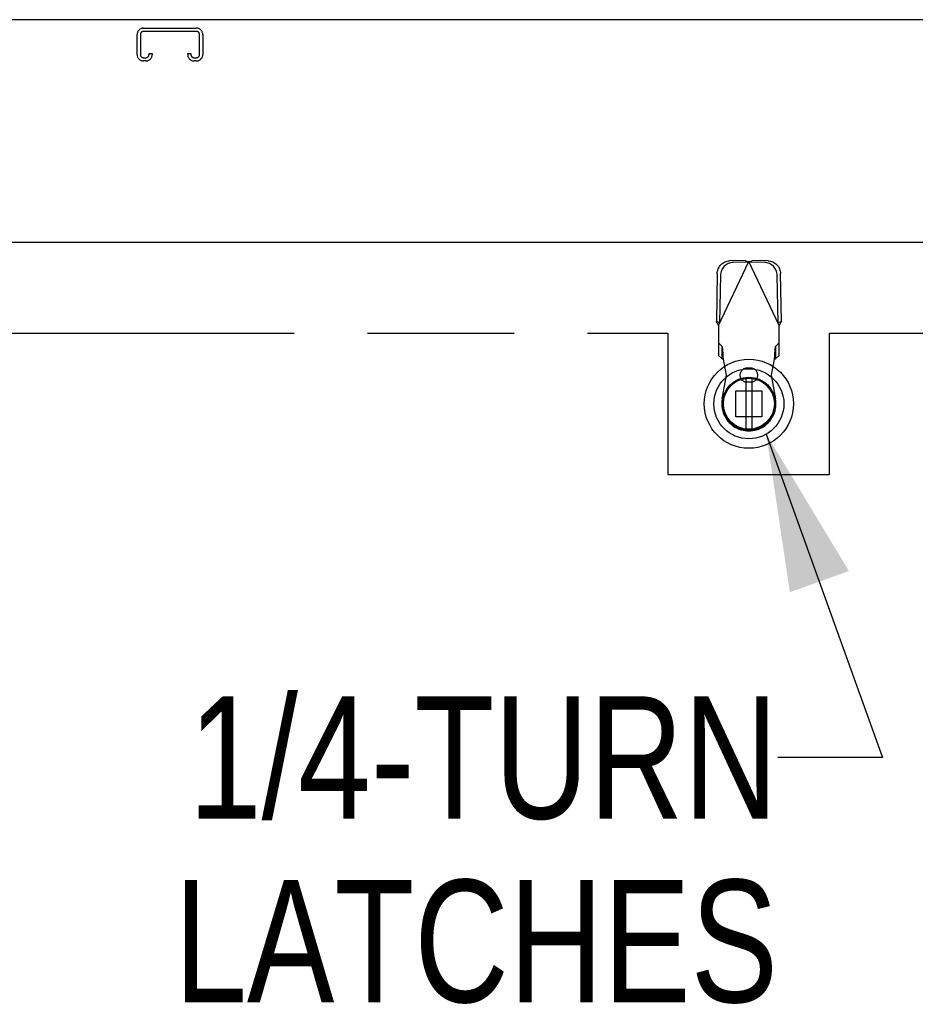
# Model space of a CAD drawing. Header units: inches. Extents: x 0 to 330, y 0 to 213.
# Tile 49 of 56: x 116 to 128, y 140 to 152. Entities that reach past the tile are written whole.
import ezdxf

# ---------------------------------------------------------------- set-up
doc = ezdxf.new("R2010")
doc.units = ezdxf.units.IN
doc.header["$LTSCALE"] = 18.135776
doc.header["$MEASUREMENT"] = 0
doc.linetypes.add('HIDDEN', pattern=[0.2, 0.1, -0.1])
doc.linetypes.add('PHANTOM', pattern=[0.8, 0.45, -0.05, 0.1, -0.05, 0.1, -0.05])
doc.layers.get('0').update_dxf_attribs({"linetype": 'CONTINUOUS'})
for name, color, linetype in [('AVAILABLE_DOOR_SPACE', 7, 'CONTINUOUS'), ('DEFAULT_2', 8, 'HIDDEN'), ('DIMENSIONS', 7, 'CONTINUOUS')]:
    doc.layers.add(name, color=color, linetype=linetype)
doc.styles.get("Standard").update_dxf_attribs({"font": 'txt', "width": 0.8})
doc.dimstyles.get("Standard").update_dxf_attribs({"dimtxt": 1.648707, "dimasz": 1.939655, "dimexe": 0.09, "dimexo": 0.07, "dimgap": 0.09, "dimtad": 0, "dimtih": 1, "dimtoh": 1, "dimzin": 4, "dimdsep": 46, "dimtxsty": 'Standard', "dimblk": '_FILLED', "dimblk1": '_FILLED', "dimblk2": '_FILLED', "dimcen": 0.09, "dimadec": 0, "dimazin": 0, "dimtp": 0.01, "dimtm": 0.01, "dimtfac": 1, "dimtofl": 0, "dimtmove": 0, "dimatfit": 3, "dimldrblk": '_FILLED', "dimfxl": 0, "dimtolj": 1, "dimtzin": 4, "dimarcsym": 0})

# ---------------------------------------------------------------- blocks, each defined once
blk = doc.blocks.new('_FILLED')
at = {"color": 0, "linetype": 'ByBlock'}
blk.add_solid([(0, 0), (-1, 0.2), (-1, -0.2)], dxfattribs=at)

msp = doc.modelspace()

# ---------------------------------------------------------------- linework, layer by layer
at = {"color": 3, "linetype": 'Continuous'}
for p, q in [((143.098, 152.09), (71.202, 152.09)), ((108.087, 149.34), (142.9, 149.34))]:
    msp.add_line(p, q, dxfattribs=at)
at = {"color": 6, "linetype": 'Continuous'}
for p, q in [((125.455, 147.652), (125.455, 147.027)), ((125.533, 147.027), (125.533, 147.652))]:
    msp.add_line(p, q, dxfattribs=at)
at = {"color": 7, "linetype": 'Continuous'}
msp.add_line((125.688, 146.954), (125.71, 146.965), dxfattribs=at)
for radius in [0.551, 0.433, 0.329, 0.317]:
    msp.add_circle((125.494, 147.34), radius, dxfattribs=at)
at = {"color": 6, "linetype": 'Continuous'}
msp.add_circle((125.494, 147.34), 0.315, dxfattribs=at)
at = {"layer": 'AVAILABLE_DOOR_SPACE', "color": 4, "linetype": 'PHANTOM'}
for p, q in [((111.712, 148.215), (124.493, 148.215)), ((124.493, 148.215), (124.493, 146.465)), ((126.493, 146.465), (126.493, 148.215)), ((126.493, 148.215), (141.15, 148.215)), ((124.493, 146.465), (126.493, 146.465))]:
    msp.add_line(p, q, dxfattribs=at)
at = {"layer": 'DEFAULT_2', "color": 8, "linetype": 'HIDDEN'}
for p, q in [((118.011, 151.986), (118.663, 151.986)), ((117.931, 151.66), (117.931, 151.906)), ((117.971, 151.906), (117.971, 151.66)), ((118.663, 151.946), (118.011, 151.946)), ((118.703, 151.66), (118.703, 151.906)), ((118.743, 151.906), (118.743, 151.66)), ((118.078, 151.66), (118.078, 151.674)), ((118.078, 151.674), (118.118, 151.674)), ((118.118, 151.674), (118.118, 151.66)), ((118.556, 151.66), (118.556, 151.674)), ((118.556, 151.674), (118.596, 151.674)), ((118.596, 151.674), (118.596, 151.66)), ((118.011, 151.62), (118.038, 151.62)), ((118.038, 151.58), (118.011, 151.58)), ((118.636, 151.62), (118.663, 151.62)), ((118.663, 151.58), (118.636, 151.58)), ((125.12, 148.31), (125.494, 149.098)), ((125.449, 149.111), (125.256, 149.108)), ((125.491, 149.091), (125.298, 149.088)), ((125.449, 149.111), (125.471, 149.105)), ((125.449, 149.111), (125.491, 149.091)), ((125.471, 149.105), (125.494, 149.098)), ((125.494, 149.098), (125.517, 149.105)), ((125.868, 148.31), (125.494, 149.098)), ((125.497, 149.091), (125.539, 149.111)), ((125.69, 149.088), (125.497, 149.091)), ((125.517, 149.105), (125.539, 149.111)), ((125.732, 149.108), (125.539, 149.111)), ((125.102, 148.949), (125.092, 148.358)), ((125.896, 148.358), (125.886, 148.949)), ((125.143, 148.929), (125.133, 148.339)), ((125.855, 148.339), (125.844, 148.929)), ((125.133, 148.339), (125.092, 148.358)), ((125.896, 148.358), (125.855, 148.339)), ((125.887, 148.342), (125.878, 148.326)), ((125.12, 148.31), (125.11, 148.326)), ((125.12, 148.31), (125.12, 147.937)), ((125.878, 148.326), (125.868, 148.31)), ((125.868, 147.937), (125.868, 148.31)), ((125.166, 148.05), (125.12, 148.092)), ((125.868, 148.092), (125.822, 148.05)), ((125.166, 147.895), (125.166, 148.05)), ((125.822, 148.05), (125.822, 147.895)), ((125.12, 147.937), (125.166, 147.895)), ((125.178, 147.923), (125.176, 147.954)), ((125.181, 147.891), (125.178, 147.923)), ((125.218, 147.694), (125.181, 147.891)), ((125.807, 147.891), (125.77, 147.694)), ((125.822, 147.895), (125.868, 147.937)), ((125.518, 147.781), (125.47, 147.781)), ((125.165, 147.4), (125.218, 147.694)), ((125.518, 147.608), (125.47, 147.608)), ((125.77, 147.694), (125.823, 147.4)), ((125.335, 147.18), (125.335, 147.499)), ((125.335, 147.499), (125.653, 147.499)), ((125.653, 147.499), (125.653, 147.18)), ((125.653, 147.18), (125.335, 147.18))]:
    msp.add_line(p, q, dxfattribs=at)
for points in [[(125.102, 148.949), (125.103, 148.964), (125.105, 148.979), (125.109, 148.994), (125.114, 149.009), (125.121, 149.023), (125.129, 149.036), (125.138, 149.049), (125.148, 149.06), (125.159, 149.071), (125.172, 149.08), (125.184, 149.088), (125.198, 149.095), (125.212, 149.1), (125.227, 149.104), (125.241, 149.107), (125.256, 149.108)], [(125.298, 149.088), (125.283, 149.087), (125.268, 149.084), (125.254, 149.08), (125.24, 149.075), (125.226, 149.068), (125.213, 149.06), (125.201, 149.051), (125.19, 149.04), (125.18, 149.029), (125.171, 149.016), (125.163, 149.003), (125.156, 148.989), (125.151, 148.975), (125.147, 148.96), (125.144, 148.944), (125.143, 148.929)], [(125.844, 148.929), (125.843, 148.944), (125.841, 148.96), (125.837, 148.975), (125.832, 148.989), (125.825, 149.003), (125.817, 149.016), (125.808, 149.029), (125.798, 149.04), (125.787, 149.051), (125.775, 149.06), (125.762, 149.068), (125.748, 149.075), (125.734, 149.08), (125.72, 149.084), (125.705, 149.087), (125.69, 149.088)], [(125.732, 149.108), (125.747, 149.107), (125.761, 149.104), (125.776, 149.1), (125.79, 149.095), (125.803, 149.088), (125.816, 149.08), (125.828, 149.071), (125.84, 149.06), (125.85, 149.049), (125.859, 149.036), (125.867, 149.023), (125.873, 149.009), (125.879, 148.994), (125.883, 148.979), (125.885, 148.964), (125.886, 148.949)], [(125.11, 148.326), (125.101, 148.342), (125.096, 148.35), (125.092, 148.358)], [(125.896, 148.358), (125.892, 148.35), (125.887, 148.342)], [(125.176, 147.954), (125.175, 147.968), (125.174, 147.982), (125.173, 147.995), (125.172, 148.007), (125.171, 148.017), (125.17, 148.027), (125.169, 148.035), (125.168, 148.041), (125.167, 148.046), (125.166, 148.05)], [(125.822, 148.05), (125.821, 148.046), (125.82, 148.041), (125.819, 148.035), (125.818, 148.027), (125.817, 148.017), (125.816, 148.007), (125.815, 147.995), (125.814, 147.982), (125.813, 147.968), (125.812, 147.954), (125.811, 147.939), (125.807, 147.891)], [(125.166, 147.895), (125.168, 147.895), (125.171, 147.894), (125.173, 147.894), (125.176, 147.893), (125.178, 147.892), (125.181, 147.891)], [(125.807, 147.891), (125.81, 147.892), (125.812, 147.893), (125.815, 147.894), (125.817, 147.894), (125.82, 147.895), (125.822, 147.895)]]:
    msp.add_lwpolyline(points, dxfattribs=at)
for centre, radius, start, end in [((118.011, 151.906), 0.08, 90, 180), ((118.663, 151.906), 0.08, 0, 90), ((118.011, 151.906), 0.04, 90, 180), ((118.663, 151.906), 0.04, 0, 90), ((118.011, 151.66), 0.08, 180, 270), ((118.011, 151.66), 0.04, 180, 270), ((118.038, 151.66), 0.08, 270, 360), ((118.038, 151.66), 0.04, 270, 360), ((118.636, 151.66), 0.08, 180, 270), ((118.636, 151.66), 0.04, 180, 270), ((118.663, 151.66), 0.08, 270, 360), ((118.663, 151.66), 0.04, 270, 360), ((125.47, 147.694), 0.0866, 90, 270), ((125.518, 147.694), 0.0866, 270, 90), ((125.494, 147.34), 0.335, 169.673, 10.327)]:
    msp.add_arc(centre, radius, start, end, dxfattribs=at)

# ---------------------------------------------------------------- texts
at = {"layer": 'DIMENSIONS', "color": 2, "linetype": 'Continuous', "insert": (125.854, 143.721), "char_height": 1.5129, "width": 9.68276, "attachment_point": 3, "line_spacing_factor": 0.9}
msp.add_mtext('1/4-TURN\\PLATCHES', dxfattribs=at)

# ---------------------------------------------------------------- leaders
at = {"layer": 'DIMENSIONS', "color": 2, "linetype": 'Continuous'}
msp.add_leader([(125.71, 146.965), (127.147, 142.965), (125.854, 142.965)], dimstyle='Standard', override={"dimtad": 0}, dxfattribs=at)

doc.saveas('drawing.dxf')
